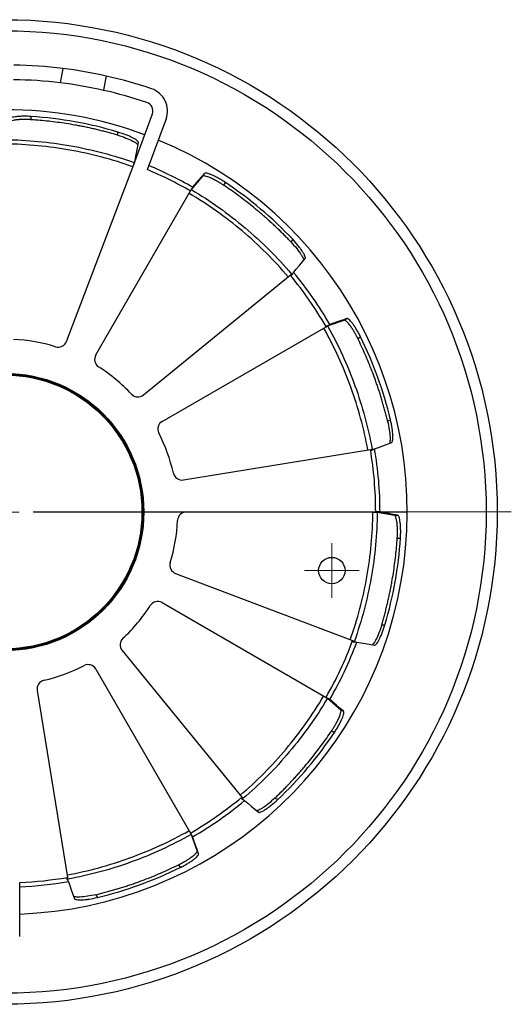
# Model space of a CAD drawing. Header units: millimetres. Extents: x 54 to 144, y 53 to 178.
# Tile 3 of 3: x 73 to 90, y 142 to 177. Entities that reach past the tile are written whole.
import ezdxf

# ---------------------------------------------------------------- set-up
doc = ezdxf.new("R2010")
doc.units = ezdxf.units.MM

# ---------------------------------------------------------------- blocks, each defined once
blk = doc.blocks.new('SW_CENTERMARKSYMBOL_0')
at = {"color": 0, "linetype": 'Continuous', "lineweight": 18}
for p, q in [((0, 1), (0, 14.26)), ((0, 0), (0, 0.5)), ((-1, 0), (-14.26, 0)), ((0, 0), (-0.5, 0)), ((0, 0), (0, -0.5)), ((0, 0), (0.5, 0)), ((1, 0), (14.26, 0)), ((0, -1), (0, -14.26))]:
    blk.add_line(p, q, dxfattribs=at)
blk = doc.blocks.new('SW_CENTERMARKSYMBOL_1')
at = {"color": 0, "linetype": 'Continuous', "lineweight": 18}
blk.add_line((1, 0), (17.972, 0), dxfattribs=at)
blk = doc.blocks.new('SW_CENTERMARKSYMBOL_2')
at = {"color": 0, "linetype": 'Continuous', "lineweight": 18}
for p, q in [((0, 0.5), (0, 0.968)), ((0, 0), (0, 0.5)), ((-0.5, 0), (-0.968, 0)), ((0, 0), (-0.5, 0)), ((0, 0), (0, -0.5)), ((0, 0), (0.5, 0)), ((0.5, 0), (0.968, 0)), ((0, -0.5), (0, -0.968))]:
    blk.add_line(p, q, dxfattribs=at)

msp = doc.modelspace()

# ---------------------------------------------------------------- linework, layer by layer
at = {"color": 7, "linetype": 'Continuous', "lineweight": 25}
for p, q in [((74.454, 175.292), (74.363, 174.783)), ((75.991, 175.026), (75.9, 174.517)), ((76.97, 171.89), (77.633, 173.679)), ((73.331, 173.474), (73.331, 173.588)), ((78.117, 173.5), (77.451, 171.701)), ((76.407, 172.923), (76.407, 173.037)), ((74.586, 165.606), (76.969, 171.89)), ((76.979, 171.915), (76.98, 171.915)), ((79.018, 170.992), (79.421, 171.469)), ((79.421, 171.469), (79.478, 171.568)), ((80.168, 171.146), (80.225, 171.244)), ((75.622, 165.125), (78.983, 170.945)), ((79.051, 171.059), (79.049, 171.06)), ((79.052, 171.058), (79.051, 171.059)), ((82.557, 169.13), (82.614, 169.229)), ((77.321, 163.705), (82.527, 167.955)), ((83.852, 166.153), (84.44, 166.365)), ((84.44, 166.365), (84.538, 166.422)), ((77.978, 162.769), (83.798, 166.129)), ((83.915, 166.193), (83.914, 166.194)), ((84.925, 165.711), (85.024, 165.768)), ((85.986, 162.771), (86.085, 162.828)), ((78.739, 160.69), (85.372, 161.768)), ((78.84, 159.552), (85.56, 159.552)), ((85.694, 159.552), (85.56, 159.552)), ((85.619, 159.545), (86.234, 159.435)), ((85.694, 159.55), (85.694, 159.552)), ((85.694, 159.548), (85.694, 159.55)), ((86.234, 159.435), (86.348, 159.435)), ((86.327, 158.625), (86.441, 158.625)), ((78.459, 157.371), (84.743, 154.987)), ((77.978, 156.334), (83.798, 152.974)), ((85.776, 155.549), (85.89, 155.549)), ((76.558, 154.636), (80.808, 149.429)), ((75.622, 153.979), (78.983, 148.159)), ((73.543, 153.218), (74.621, 146.584)), ((83.845, 152.939), (84.323, 152.536)), ((83.912, 152.905), (83.913, 152.907)), ((83.912, 152.904), (83.912, 152.905)), ((84.323, 152.536), (84.421, 152.479)), ((83.999, 151.788), (84.098, 151.731)), ((81.984, 149.4), (82.082, 149.343)), ((79.006, 148.105), (79.218, 147.517)), ((79.046, 148.042), (79.047, 148.042)), ((79.047, 148.042), (79.049, 148.043)), ((79.218, 147.517), (79.275, 147.418)), ((78.564, 147.031), (78.621, 146.933)), ((72.921, 144.488), (72.921, 146.406)), ((75.624, 145.97), (75.681, 145.872))]:
    msp.add_line(p, q, dxfattribs=at)
at = {"color": 7, "linetype": 'Continuous', "lineweight": 25, "flags": 128}
for points in [[(77.02, 172.035), (77.046, 172.178), (77.075, 172.342), (77.134, 172.669)], [(77.02, 172.035), (77.021, 172.035), (77.021, 172.035), (77.022, 172.035), (77.022, 172.035), (77.023, 172.035), (77.023, 172.034), (77.023, 172.034), (77.024, 172.034)], [(76.97, 171.89), (76.97, 171.89), (76.97, 171.89), (76.97, 171.89), (76.97, 171.89), (76.97, 171.89), (76.97, 171.89), (76.97, 171.89), (76.969, 171.89)], [(79.478, 171.568), (79.371, 171.441), (79.264, 171.314), (79.063, 171.076)], [(79.049, 171.06), (79.044, 171.05), (79.037, 171.039), (79.029, 171.025), (79.021, 171.011), (79.012, 170.995), (79.002, 170.979), (78.993, 170.962), (78.983, 170.945)], [(82.644, 168.055), (82.737, 168.166), (82.845, 168.293), (83.059, 168.547)], [(84.538, 166.422), (84.382, 166.365), (84.226, 166.309), (83.933, 166.203)], [(83.913, 166.196), (83.903, 166.19), (83.892, 166.184), (83.879, 166.176), (83.864, 166.168), (83.849, 166.159), (83.832, 166.149), (83.815, 166.139), (83.798, 166.129)], [(83.914, 166.194), (83.914, 166.194), (83.914, 166.195), (83.914, 166.195), (83.914, 166.195), (83.914, 166.195), (83.914, 166.196), (83.913, 166.196), (83.913, 166.196)], [(85.524, 161.796), (85.66, 161.846), (85.817, 161.902), (86.129, 162.015)], [(86.348, 159.435), (86.184, 159.464), (86.021, 159.493), (85.714, 159.548)], [(84.889, 154.936), (85.031, 154.911), (85.195, 154.881), (85.522, 154.823)], [(83.913, 152.907), (83.903, 152.913), (83.892, 152.92), (83.879, 152.927), (83.864, 152.936), (83.849, 152.945), (83.832, 152.954), (83.815, 152.964), (83.798, 152.974)], [(84.421, 152.479), (84.294, 152.586), (84.167, 152.693), (83.929, 152.894)], [(80.908, 149.313), (81.019, 149.219), (81.146, 149.112), (81.4, 148.898)], [(79.049, 148.043), (79.044, 148.053), (79.037, 148.065), (79.029, 148.078), (79.021, 148.092), (79.012, 148.108), (79.002, 148.124), (78.993, 148.141), (78.983, 148.159)], [(79.275, 147.418), (79.218, 147.574), (79.162, 147.731), (79.056, 148.023)], [(74.65, 146.433), (74.699, 146.296), (74.755, 146.14), (74.868, 145.828)]]:
    msp.add_lwpolyline(points, dxfattribs=at)
at = {"color": 7, "linetype": 'Continuous', "lineweight": 25}
for centre, radius in [((72.405, 159.552), 17.472), ((72.405, 159.552), 17.079), ((72.405, 159.552), 4.922), ((72.405, 159.552), 4.891), ((72.405, 159.552), 4.859), ((84.004, 157.474), 0.468)]:
    msp.add_circle(centre, radius, dxfattribs=at)
for centre, radius, start, end in [((72.513, 159.553), 15.858, 82.9687, 89.2779), ((72.513, 159.553), 15.858, 77.3301, 82.9687), ((72.513, 159.553), 15.342, 83.0739, 89.2779), ((72.513, 159.553), 15.342, 77.2454, 83.0739), ((72.513, 159.553), 15.858, 71.2682, 77.3301), ((72.513, 159.553), 15.342, 71.2682, 77.2454), ((77.34, 173.787), 0.828, 339.6934, 71.2682), ((77.34, 173.787), 0.312, 339.6934, 71.2682), ((72.405, 159.552), 14.277, 69.6934, 90.0324), ((72.405, 159.552), 14.067, 73.469, 86.2244), ((72.405, 159.552), 14.277, 272.0727, 67.6207), ((72.405, 159.552), 13.156, 60, 67.4439), ((72.405, 159.552), 13.31, 59.9839, 67.47), ((72.405, 159.552), 14.067, 43.469, 56.2244), ((72.405, 159.552), 13.156, 30, 39.6981), ((72.405, 159.552), 13.31, 29.9839, 39.7095), ((72.405, 159.552), 6.131, 73.014, 87.2243), ((72.405, 159.552), 14.067, 13.469, 26.2244), ((74.289, 165.719), 0.318, 253.014, 339.2261), ((75.893, 164.969), 0.312, 150, 237.2243), ((72.405, 159.552), 6.131, 43.014, 57.2243), ((77.12, 163.951), 0.318, 223.014, 309.2261), ((78.134, 162.499), 0.312, 120, 207.2243), ((72.405, 159.552), 6.131, 13.014, 27.2243), ((72.405, 159.552), 13.31, 359.9839, 9.7095), ((72.405, 159.552), 13.156, 0, 9.6981), ((78.688, 161.004), 0.318, 193.014, 279.2261), ((78.84, 159.24), 0.312, 90, 177.2243), ((72.405, 159.552), 6.131, 343.014, 357.2243), ((72.405, 159.552), 14.067, 343.469, 356.2244), ((78.572, 157.668), 0.318, 163.014, 249.2261), ((72.405, 159.552), 6.131, 313.014, 327.2243), ((77.822, 156.064), 0.312, 60, 147.2243), ((76.804, 154.837), 0.318, 133.014, 219.2261), ((72.405, 159.552), 13.156, 330, 339.6981), ((72.405, 159.552), 13.31, 329.9839, 339.7095), ((75.352, 153.823), 0.312, 30, 117.2243), ((72.405, 159.552), 6.131, 283.014, 297.2243), ((73.857, 153.269), 0.318, 103.014, 189.2261), ((72.405, 159.552), 14.067, 313.469, 326.2244), ((72.405, 159.552), 13.156, 300, 309.6981), ((72.405, 159.552), 13.31, 299.9839, 309.7095), ((72.405, 159.552), 14.067, 283.469, 296.2244), ((72.405, 159.552), 13.156, 272.2495, 279.6981), ((72.405, 159.552), 13.31, 272.2234, 279.7095)]:
    msp.add_arc(centre, radius, start, end, dxfattribs=at)
for points, knots in [([(73.331, 173.588), (73.279, 173.591), (73.227, 173.594), (73.126, 173.596), (73.076, 173.596), (72.979, 173.594), (72.933, 173.592), (72.846, 173.586), (72.805, 173.582), (72.731, 173.573), (72.697, 173.567), (72.638, 173.555), (72.612, 173.548), (72.549, 173.527), (72.525, 173.511), (72.522, 173.494)], [0, 0, 0, 0, 0.125, 0.125, 0.25, 0.25, 0.375, 0.375, 0.5, 0.5, 0.625, 0.625, 0.75, 0.75, 1, 1, 1, 1]), ([(73.331, 173.474), (73.318, 173.475), (73.292, 173.477), (73.253, 173.479), (73.215, 173.48), (73.176, 173.481), (73.138, 173.482), (73.101, 173.482), (73.064, 173.482), (73.027, 173.481), (72.991, 173.48), (72.956, 173.479), (72.922, 173.477), (72.889, 173.475), (72.857, 173.473), (72.825, 173.47), (72.795, 173.467), (72.748, 173.461), (72.67, 173.449), (72.595, 173.431), (72.549, 173.411), (72.53, 173.397), (72.524, 173.387), (72.522, 173.382), (72.522, 173.381)], [0, 0, 0, 0, 0.031245, 0.062477, 0.093709, 0.124952, 0.156211, 0.187492, 0.218797, 0.250126, 0.281477, 0.312851, 0.344245, 0.375659, 0.407092, 0.438546, 0.470025, 0.501534, 0.59398, 0.75096, 0.851689, 0.926864, 0.976382, 1, 1, 1, 1]), ([(76.407, 172.923), (76.352, 172.939), (76.24, 172.972), (76.073, 173.018), (75.904, 173.063), (75.736, 173.105), (75.566, 173.145), (75.397, 173.183), (75.227, 173.219), (75.056, 173.253), (74.839, 173.293), (74.576, 173.337), (74.266, 173.382), (73.955, 173.42), (73.644, 173.451), (73.435, 173.467), (73.331, 173.474)], [0, 0, 0, 0, 0.055593, 0.111157, 0.166701, 0.222232, 0.277759, 0.333292, 0.388838, 0.444405, 0.500004, 0.600048, 0.700021, 0.799971, 0.899947, 1, 1, 1, 1]), ([(77.134, 172.669), (77.135, 172.677), (77.132, 172.687), (77.115, 172.709), (77.102, 172.722), (77.068, 172.75), (77.046, 172.765), (76.995, 172.797), (76.965, 172.814), (76.899, 172.849), (76.862, 172.867), (76.783, 172.902), (76.74, 172.921), (76.606, 172.973), (76.508, 173.007), (76.407, 173.037)], [0, 0, 0, 0, 0.125, 0.125, 0.25, 0.25, 0.375, 0.375, 0.5, 0.5, 0.625, 0.625, 0.75, 0.75, 1, 1, 1, 1]), ([(72.412, 172.765), (72.802, 172.762), (73.191, 172.742), (73.966, 172.669), (74.351, 172.617), (75.503, 172.412), (76.258, 172.213), (76.992, 171.951)], [0, 0, 0, 0, 0.25, 0.25, 0.5, 0.5, 1, 1, 1, 1]), ([(76.407, 172.923), (76.506, 172.891), (76.704, 172.827), (76.912, 172.731), (77.028, 172.664), (77.083, 172.625), (77.11, 172.602), (77.117, 172.592), (77.119, 172.589)], [0, 0, 0, 0, 0.2903614, 0.5814539, 0.7447079, 0.8728666, 0.9623843, 1, 1, 1, 1]), ([(76.938, 171.807), (76.211, 172.065), (75.464, 172.261), (74.326, 172.464), (73.945, 172.515), (73.179, 172.587), (72.794, 172.608), (72.408, 172.611)], [0, 0, 0, 0, 0.5, 0.5, 0.75, 0.75, 1, 1, 1, 1]), ([(76.992, 171.951), (76.99, 171.944), (76.988, 171.938), (76.985, 171.931), (76.983, 171.926), (76.981, 171.92), (76.979, 171.915)], [-0.00066685, -0.00066685, -0.00066685, -0.00066685, 0, 0, 0, 0.000564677, 0.000564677, 0.000564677, 0.000564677]), ([(80.225, 171.244), (80.182, 171.274), (80.138, 171.301), (80.051, 171.354), (80.008, 171.379), (79.923, 171.426), (79.883, 171.447), (79.804, 171.485), (79.767, 171.502), (79.698, 171.531), (79.666, 171.543), (79.608, 171.562), (79.583, 171.569), (79.517, 171.582), (79.488, 171.581), (79.478, 171.568)], [0, 0, 0, 0, 0.125, 0.125, 0.25, 0.25, 0.375, 0.375, 0.5, 0.5, 0.625, 0.625, 0.75, 0.75, 1, 1, 1, 1]), ([(80.168, 171.146), (80.157, 171.153), (80.136, 171.167), (80.103, 171.188), (80.071, 171.209), (80.038, 171.229), (80.005, 171.249), (79.973, 171.268), (79.941, 171.286), (79.909, 171.304), (79.877, 171.321), (79.846, 171.337), (79.816, 171.353), (79.786, 171.368), (79.757, 171.382), (79.728, 171.395), (79.701, 171.407), (79.657, 171.426), (79.583, 171.455), (79.509, 171.476), (79.459, 171.482), (79.436, 171.479), (79.425, 171.474), (79.422, 171.471), (79.421, 171.469)], [0, 0, 0, 0, 0.0312451, 0.0624769, 0.0937091, 0.1249516, 0.1562113, 0.1874925, 0.2187971, 0.2501255, 0.2814772, 0.3128508, 0.3442449, 0.3756586, 0.4070919, 0.4385463, 0.4700252, 0.5015345, 0.5939799, 0.7509599, 0.8516893, 0.9268642, 0.9763822, 1, 1, 1, 1]), ([(78.938, 170.86), (78.956, 170.892), (78.974, 170.923), (79.004, 170.971), (79.014, 170.987), (79.018, 170.992)], [0, 0, 0, 0, 0.5, 0.5, 1, 1, 1, 1]), ([(79.018, 170.992), (79.354, 170.794), (79.681, 170.581), (80.315, 170.131), (80.623, 169.893), (81.518, 169.14), (82.072, 168.59), (82.577, 167.996)], [0, 0, 0, 0, 0.25, 0.25, 0.5, 0.5, 1, 1, 1, 1]), ([(82.557, 169.13), (82.517, 169.172), (82.437, 169.256), (82.315, 169.38), (82.191, 169.503), (82.066, 169.624), (81.94, 169.743), (81.812, 169.861), (81.682, 169.977), (81.551, 170.092), (81.384, 170.235), (81.178, 170.405), (80.932, 170.599), (80.682, 170.787), (80.428, 170.97), (80.255, 171.087), (80.168, 171.146)], [0, 0, 0, 0, 0.055593, 0.111157, 0.166701, 0.222232, 0.277759, 0.333292, 0.388838, 0.444405, 0.500004, 0.600048, 0.700021, 0.799971, 0.899947, 1, 1, 1, 1]), ([(82.458, 167.898), (81.958, 168.485), (81.409, 169.029), (80.525, 169.773), (80.22, 170.009), (79.593, 170.454), (79.269, 170.664), (78.938, 170.86)], [0, 0, 0, 0, 0.5, 0.5, 0.75, 0.75, 1, 1, 1, 1]), ([(82.557, 169.131), (82.626, 169.053), (82.765, 168.898), (82.898, 168.712), (82.965, 168.596), (82.993, 168.535), (83.004, 168.501), (83.006, 168.488), (83.006, 168.485)], [0, 0, 0, 0, 0.290361, 0.581454, 0.744708, 0.872867, 0.962384, 1, 1, 1, 1]), ([(83.059, 168.547), (83.064, 168.553), (83.066, 168.563), (83.063, 168.591), (83.058, 168.609), (83.042, 168.65), (83.031, 168.674), (83.003, 168.728), (82.986, 168.757), (82.945, 168.82), (82.923, 168.854), (82.872, 168.925), (82.843, 168.962), (82.754, 169.074), (82.686, 169.153), (82.614, 169.229)], [0, 0, 0, 0, 0.125, 0.125, 0.25, 0.25, 0.375, 0.375, 0.5, 0.5, 0.625, 0.625, 0.75, 0.75, 1, 1, 1, 1]), ([(82.577, 167.996), (82.572, 167.991), (82.567, 167.987), (82.561, 167.983), (82.557, 167.979), (82.552, 167.975), (82.548, 167.972)], [-0.00066685, -0.00066685, -0.00066685, -0.00066685, 0, 0, 0, 0.000564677, 0.000564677, 0.000564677, 0.000564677]), ([(82.574, 167.941), (82.59, 167.969), (82.606, 167.996), (82.631, 168.037), (82.64, 168.051), (82.644, 168.055)], [0, 0, 0, 0, 0.5, 0.5, 1, 1, 1, 1]), ([(84.925, 165.711), (84.919, 165.722), (84.908, 165.746), (84.89, 165.78), (84.872, 165.814), (84.854, 165.848), (84.835, 165.881), (84.817, 165.914), (84.798, 165.946), (84.78, 165.977), (84.761, 166.008), (84.742, 166.038), (84.723, 166.066), (84.705, 166.094), (84.687, 166.121), (84.669, 166.147), (84.651, 166.171), (84.622, 166.209), (84.573, 166.271), (84.52, 166.326), (84.479, 166.356), (84.458, 166.366), (84.446, 166.367), (84.441, 166.365), (84.44, 166.365)], [0, 0, 0, 0, 0.031245, 0.062477, 0.093709, 0.124952, 0.156211, 0.187492, 0.218797, 0.250126, 0.281477, 0.312851, 0.344245, 0.375659, 0.407092, 0.438546, 0.470025, 0.501534, 0.59398, 0.75096, 0.851689, 0.926864, 0.976382, 1, 1, 1, 1]), ([(85.024, 165.768), (85.001, 165.815), (84.977, 165.86), (84.928, 165.949), (84.903, 165.993), (84.853, 166.075), (84.828, 166.114), (84.78, 166.187), (84.756, 166.22), (84.711, 166.28), (84.689, 166.306), (84.649, 166.352), (84.63, 166.37), (84.58, 166.414), (84.554, 166.427), (84.538, 166.422)], [0, 0, 0, 0, 0.125, 0.125, 0.25, 0.25, 0.375, 0.375, 0.5, 0.5, 0.625, 0.625, 0.75, 0.75, 1, 1, 1, 1]), ([(83.717, 166.079), (83.749, 166.097), (83.78, 166.115), (83.829, 166.142), (83.846, 166.151), (83.852, 166.153)], [0, 0, 0, 0, 0.5, 0.5, 1, 1, 1, 1]), ([(85.284, 161.754), (85.145, 162.512), (84.942, 163.257), (84.547, 164.344), (84.402, 164.7), (84.081, 165.399), (83.906, 165.743), (83.717, 166.079)], [0, 0, 0, 0, 0.5, 0.5, 0.75, 0.75, 1, 1, 1, 1]), ([(83.852, 166.153), (84.044, 165.813), (84.221, 165.466), (84.545, 164.758), (84.693, 164.398), (85.091, 163.299), (85.296, 162.545), (85.437, 161.778)], [0, 0, 0, 0, 0.25, 0.25, 0.5, 0.5, 1, 1, 1, 1]), ([(85.986, 162.771), (85.972, 162.828), (85.945, 162.94), (85.901, 163.109), (85.856, 163.277), (85.808, 163.444), (85.758, 163.61), (85.706, 163.776), (85.652, 163.942), (85.596, 164.106), (85.522, 164.314), (85.429, 164.564), (85.313, 164.855), (85.19, 165.143), (85.062, 165.429), (84.971, 165.617), (84.925, 165.711)], [0, 0, 0, 0, 0.055593, 0.111157, 0.166701, 0.222232, 0.277759, 0.333292, 0.388838, 0.444405, 0.500004, 0.600048, 0.700021, 0.799971, 0.899947, 1, 1, 1, 1]), ([(85.986, 162.771), (86.008, 162.67), (86.051, 162.466), (86.072, 162.238), (86.072, 162.104), (86.066, 162.037), (86.059, 162.002), (86.054, 161.991), (86.052, 161.987)], [0, 0, 0, 0, 0.290361, 0.581454, 0.744708, 0.872867, 0.962384, 1, 1, 1, 1]), ([(86.129, 162.015), (86.137, 162.018), (86.143, 162.026), (86.155, 162.051), (86.16, 162.069), (86.167, 162.113), (86.169, 162.139), (86.171, 162.199), (86.171, 162.234), (86.168, 162.308), (86.165, 162.349), (86.156, 162.436), (86.15, 162.482), (86.129, 162.624), (86.109, 162.726), (86.085, 162.828)], [0, 0, 0, 0, 0.125, 0.125, 0.25, 0.25, 0.375, 0.375, 0.5, 0.5, 0.625, 0.625, 0.75, 0.75, 1, 1, 1, 1]), ([(85.406, 161.732), (85.434, 161.749), (85.461, 161.764), (85.504, 161.787), (85.519, 161.795), (85.524, 161.796)], [0, 0, 0, 0, 0.5, 0.5, 1, 1, 1, 1]), ([(85.437, 161.778), (85.43, 161.777), (85.423, 161.776), (85.416, 161.775), (85.41, 161.774), (85.405, 161.773), (85.399, 161.772)], [-0.00066685, -0.00066685, -0.00066685, -0.00066685, 0, 0, 0, 0.000564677, 0.000564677, 0.000564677, 0.000564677]), ([(84.66, 155.019), (84.918, 155.745), (85.114, 156.492), (85.317, 157.631), (85.369, 158.012), (85.441, 158.778), (85.461, 159.163), (85.465, 159.548)], [0, 0, 0, 0, 0.5, 0.5, 0.75, 0.75, 1, 1, 1, 1]), ([(85.619, 159.545), (85.615, 159.155), (85.595, 158.765), (85.522, 157.991), (85.47, 157.605), (85.265, 156.454), (85.066, 155.698), (84.804, 154.964)], [0, 0, 0, 0, 0.25, 0.25, 0.5, 0.5, 1, 1, 1, 1]), ([(85.465, 159.548), (85.502, 159.548), (85.538, 159.548), (85.594, 159.547), (85.613, 159.546), (85.619, 159.545)], [0, 0, 0, 0, 0.5, 0.5, 1, 1, 1, 1]), ([(86.327, 158.625), (86.328, 158.638), (86.33, 158.664), (86.332, 158.703), (86.333, 158.742), (86.334, 158.78), (86.335, 158.818), (86.335, 158.856), (86.335, 158.893), (86.335, 158.929), (86.334, 158.965), (86.332, 159), (86.331, 159.034), (86.328, 159.068), (86.326, 159.1), (86.323, 159.131), (86.32, 159.161), (86.314, 159.208), (86.302, 159.286), (86.284, 159.361), (86.264, 159.407), (86.25, 159.426), (86.24, 159.433), (86.235, 159.434), (86.234, 159.435)], [0, 0, 0, 0, 0.031245, 0.062477, 0.093709, 0.124952, 0.156211, 0.187492, 0.218797, 0.250126, 0.281477, 0.312851, 0.344245, 0.375659, 0.407092, 0.438546, 0.470025, 0.501534, 0.59398, 0.75096, 0.851689, 0.926864, 0.976382, 1, 1, 1, 1]), ([(86.441, 158.625), (86.445, 158.678), (86.447, 158.729), (86.449, 158.831), (86.449, 158.881), (86.447, 158.977), (86.445, 159.023), (86.439, 159.11), (86.435, 159.151), (86.426, 159.226), (86.42, 159.259), (86.408, 159.319), (86.401, 159.344), (86.38, 159.407), (86.364, 159.432), (86.348, 159.435)], [0, 0, 0, 0, 0.125, 0.125, 0.25, 0.25, 0.375, 0.375, 0.5, 0.5, 0.625, 0.625, 0.75, 0.75, 1, 1, 1, 1]), ([(85.776, 155.549), (85.793, 155.605), (85.825, 155.716), (85.872, 155.884), (85.916, 156.052), (85.958, 156.221), (85.998, 156.39), (86.036, 156.56), (86.072, 156.73), (86.106, 156.901), (86.146, 157.117), (86.19, 157.381), (86.235, 157.691), (86.273, 158.001), (86.305, 158.313), (86.32, 158.521), (86.327, 158.625)], [0, 0, 0, 0, 0.055593, 0.111157, 0.166701, 0.222232, 0.277759, 0.333292, 0.388838, 0.444405, 0.500004, 0.600048, 0.700021, 0.799971, 0.899947, 1, 1, 1, 1]), ([(85.776, 155.549), (85.744, 155.45), (85.68, 155.253), (85.584, 155.045), (85.517, 154.928), (85.478, 154.874), (85.455, 154.847), (85.445, 154.839), (85.442, 154.837)], [0, 0, 0, 0, 0.290361, 0.581454, 0.744708, 0.872867, 0.962384, 1, 1, 1, 1]), ([(85.522, 154.823), (85.53, 154.821), (85.54, 154.825), (85.562, 154.841), (85.575, 154.854), (85.603, 154.889), (85.618, 154.91), (85.65, 154.961), (85.668, 154.991), (85.702, 155.058), (85.72, 155.094), (85.756, 155.174), (85.774, 155.217), (85.826, 155.35), (85.86, 155.449), (85.89, 155.549)], [0, 0, 0, 0, 0.125, 0.125, 0.25, 0.25, 0.375, 0.375, 0.5, 0.5, 0.625, 0.625, 0.75, 0.75, 1, 1, 1, 1]), ([(84.754, 154.94), (84.787, 154.94), (84.818, 154.939), (84.866, 154.938), (84.883, 154.937), (84.889, 154.936)], [0, 0, 0, 0, 0.5, 0.5, 1, 1, 1, 1]), ([(84.804, 154.964), (84.797, 154.967), (84.791, 154.969), (84.785, 154.971), (84.779, 154.973), (84.774, 154.976), (84.768, 154.978)], [-0.00066685, -0.00066685, -0.00066685, -0.00066685, 0, 0, 0, 0.000564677, 0.000564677, 0.000564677, 0.000564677]), ([(80.751, 149.499), (81.338, 149.998), (81.882, 150.547), (82.626, 151.432), (82.862, 151.736), (83.307, 152.364), (83.517, 152.687), (83.713, 153.019)], [0, 0, 0, 0, 0.5, 0.5, 0.75, 0.75, 1, 1, 1, 1]), ([(83.845, 152.939), (83.647, 152.603), (83.435, 152.276), (82.984, 151.641), (82.746, 151.333), (81.993, 150.439), (81.443, 149.884), (80.849, 149.379)], [0, 0, 0, 0, 0.25, 0.25, 0.5, 0.5, 1, 1, 1, 1]), ([(83.713, 153.019), (83.745, 153), (83.777, 152.982), (83.824, 152.953), (83.84, 152.943), (83.845, 152.939)], [0, 0, 0, 0, 0.5, 0.5, 1, 1, 1, 1]), ([(83.999, 151.788), (84.006, 151.799), (84.021, 151.821), (84.042, 151.853), (84.062, 151.886), (84.082, 151.919), (84.102, 151.951), (84.121, 151.984), (84.139, 152.016), (84.157, 152.048), (84.174, 152.079), (84.191, 152.11), (84.206, 152.141), (84.221, 152.171), (84.235, 152.2), (84.248, 152.228), (84.261, 152.256), (84.279, 152.3), (84.308, 152.373), (84.329, 152.447), (84.335, 152.497), (84.332, 152.521), (84.327, 152.531), (84.324, 152.535), (84.323, 152.536)], [0, 0, 0, 0, 0.031245, 0.062477, 0.093709, 0.124952, 0.156211, 0.187492, 0.218797, 0.250126, 0.281477, 0.312851, 0.344245, 0.375659, 0.407092, 0.438546, 0.470025, 0.501534, 0.59398, 0.75096, 0.851689, 0.926864, 0.976382, 1, 1, 1, 1]), ([(84.098, 151.731), (84.127, 151.775), (84.154, 151.818), (84.207, 151.905), (84.232, 151.949), (84.279, 152.033), (84.3, 152.074), (84.338, 152.152), (84.356, 152.19), (84.384, 152.259), (84.396, 152.29), (84.416, 152.348), (84.423, 152.374), (84.436, 152.439), (84.434, 152.468), (84.421, 152.479)], [0, 0, 0, 0, 0.125, 0.125, 0.25, 0.25, 0.375, 0.375, 0.5, 0.5, 0.625, 0.625, 0.75, 0.75, 1, 1, 1, 1]), ([(81.984, 149.4), (82.026, 149.44), (82.11, 149.52), (82.234, 149.642), (82.356, 149.765), (82.477, 149.89), (82.596, 150.017), (82.714, 150.145), (82.83, 150.274), (82.945, 150.405), (83.088, 150.573), (83.258, 150.779), (83.452, 151.025), (83.64, 151.275), (83.823, 151.529), (83.94, 151.702), (83.999, 151.788)], [0, 0, 0, 0, 0.055593, 0.111157, 0.166701, 0.222232, 0.277759, 0.333292, 0.388838, 0.444405, 0.500004, 0.600048, 0.700021, 0.799971, 0.899947, 1, 1, 1, 1]), ([(80.794, 149.383), (80.822, 149.366), (80.849, 149.35), (80.89, 149.325), (80.904, 149.316), (80.908, 149.313)], [0, 0, 0, 0, 0.5, 0.5, 1, 1, 1, 1]), ([(80.849, 149.379), (80.845, 149.385), (80.84, 149.39), (80.836, 149.395), (80.832, 149.4), (80.828, 149.404), (80.825, 149.409)], [-0.00066685, -0.00066685, -0.00066685, -0.00066685, 0, 0, 0, 0.000564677, 0.000564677, 0.000564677, 0.000564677]), ([(81.984, 149.4), (81.906, 149.33), (81.752, 149.191), (81.565, 149.059), (81.449, 148.991), (81.388, 148.964), (81.354, 148.952), (81.342, 148.951), (81.338, 148.95)], [0, 0, 0, 0, 0.290362, 0.581454, 0.744708, 0.872867, 0.962384, 1, 1, 1, 1]), ([(81.4, 148.898), (81.406, 148.892), (81.417, 148.891), (81.444, 148.893), (81.462, 148.898), (81.504, 148.914), (81.527, 148.925), (81.581, 148.953), (81.611, 148.971), (81.674, 149.011), (81.707, 149.034), (81.778, 149.085), (81.815, 149.113), (81.928, 149.202), (82.006, 149.27), (82.082, 149.343)], [0, 0, 0, 0, 0.125, 0.125, 0.25, 0.25, 0.375, 0.375, 0.5, 0.5, 0.625, 0.625, 0.75, 0.75, 1, 1, 1, 1]), ([(74.607, 146.672), (75.365, 146.812), (76.11, 147.015), (77.197, 147.409), (77.553, 147.555), (78.253, 147.876), (78.596, 148.051), (78.932, 148.24)], [0, 0, 0, 0, 0.5, 0.5, 0.75, 0.75, 1, 1, 1, 1]), ([(78.932, 148.24), (78.95, 148.208), (78.968, 148.176), (78.995, 148.127), (79.004, 148.11), (79.006, 148.105)], [0, 0, 0, 0, 0.5, 0.5, 1, 1, 1, 1]), ([(79.006, 148.105), (78.666, 147.913), (78.319, 147.736), (77.612, 147.411), (77.251, 147.264), (76.152, 146.865), (75.398, 146.66), (74.631, 146.52)], [0, 0, 0, 0, 0.25, 0.25, 0.5, 0.5, 1, 1, 1, 1]), ([(78.564, 147.031), (78.576, 147.037), (78.599, 147.049), (78.633, 147.066), (78.668, 147.084), (78.701, 147.103), (78.735, 147.121), (78.767, 147.14), (78.799, 147.158), (78.831, 147.177), (78.861, 147.196), (78.891, 147.214), (78.92, 147.233), (78.947, 147.251), (78.974, 147.27), (79, 147.288), (79.024, 147.305), (79.062, 147.334), (79.124, 147.383), (79.179, 147.437), (79.21, 147.477), (79.219, 147.499), (79.22, 147.511), (79.218, 147.515), (79.218, 147.517)], [0, 0, 0, 0, 0.031245, 0.062477, 0.093709, 0.124952, 0.156211, 0.187492, 0.218797, 0.250126, 0.281477, 0.312851, 0.344245, 0.375659, 0.407092, 0.438546, 0.470025, 0.501534, 0.59398, 0.75096, 0.851689, 0.926864, 0.976382, 1, 1, 1, 1]), ([(78.621, 146.933), (78.668, 146.956), (78.714, 146.98), (78.803, 147.028), (78.846, 147.053), (78.929, 147.103), (78.967, 147.128), (79.04, 147.177), (79.074, 147.201), (79.133, 147.246), (79.159, 147.267), (79.205, 147.308), (79.224, 147.327), (79.267, 147.377), (79.28, 147.403), (79.275, 147.418)], [0, 0, 0, 0, 0.125, 0.125, 0.25, 0.25, 0.375, 0.375, 0.5, 0.5, 0.625, 0.625, 0.75, 0.75, 1, 1, 1, 1]), ([(75.624, 145.97), (75.681, 145.984), (75.793, 146.011), (75.962, 146.055), (76.13, 146.101), (76.297, 146.149), (76.464, 146.199), (76.63, 146.25), (76.795, 146.304), (76.96, 146.361), (77.168, 146.434), (77.418, 146.527), (77.708, 146.644), (77.996, 146.766), (78.282, 146.895), (78.47, 146.986), (78.564, 147.031)], [0, 0, 0, 0, 0.055593, 0.111157, 0.166701, 0.222232, 0.277759, 0.333292, 0.388838, 0.444405, 0.500004, 0.600048, 0.700021, 0.799971, 0.899947, 1, 1, 1, 1]), ([(74.586, 146.551), (74.602, 146.522), (74.617, 146.495), (74.64, 146.453), (74.648, 146.438), (74.65, 146.433)], [0, 0, 0, 0, 0.5, 0.5, 1, 1, 1, 1]), ([(74.631, 146.52), (74.63, 146.527), (74.629, 146.534), (74.628, 146.54), (74.627, 146.546), (74.626, 146.552), (74.625, 146.558)], [-0.00066685, -0.00066685, -0.00066685, -0.00066685, 0, 0, 0, 0.000564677, 0.000564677, 0.000564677, 0.000564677]), ([(75.624, 145.97), (75.523, 145.949), (75.319, 145.906), (75.092, 145.884), (74.957, 145.884), (74.89, 145.891), (74.855, 145.898), (74.844, 145.903), (74.84, 145.904)], [0, 0, 0, 0, 0.290361, 0.581454, 0.744708, 0.872867, 0.962384, 1, 1, 1, 1]), ([(74.868, 145.828), (74.871, 145.82), (74.879, 145.813), (74.904, 145.802), (74.922, 145.797), (74.966, 145.79), (74.992, 145.788), (75.052, 145.785), (75.087, 145.786), (75.162, 145.789), (75.202, 145.792), (75.289, 145.801), (75.335, 145.806), (75.477, 145.828), (75.579, 145.847), (75.681, 145.872)], [0, 0, 0, 0, 0.125, 0.125, 0.25, 0.25, 0.375, 0.375, 0.5, 0.5, 0.625, 0.625, 0.75, 0.75, 1, 1, 1, 1])]:
    msp.add_open_spline(points, degree=3, knots=knots, dxfattribs=at)
for points in [[(76.969, 171.89), (76.973, 171.898), (76.976, 171.907), (76.979, 171.915)], [(79.063, 171.076), (79.061, 171.074), (79.057, 171.068), (79.051, 171.059)], [(82.527, 167.955), (82.534, 167.96), (82.541, 167.966), (82.548, 167.972)], [(82.548, 167.972), (82.556, 167.961), (82.565, 167.951), (82.574, 167.941)], [(83.933, 166.203), (83.93, 166.202), (83.924, 166.199), (83.914, 166.194)], [(85.372, 161.768), (85.381, 161.769), (85.39, 161.771), (85.399, 161.772)], [(85.399, 161.772), (85.401, 161.759), (85.403, 161.746), (85.406, 161.732)], [(85.714, 159.548), (85.711, 159.548), (85.704, 159.549), (85.694, 159.55)], [(84.743, 154.987), (84.752, 154.984), (84.76, 154.981), (84.768, 154.978)], [(84.768, 154.978), (84.764, 154.965), (84.759, 154.952), (84.754, 154.94)], [(83.929, 152.894), (83.927, 152.896), (83.921, 152.9), (83.912, 152.905)], [(80.825, 149.409), (80.814, 149.4), (80.804, 149.392), (80.794, 149.383)], [(80.808, 149.429), (80.814, 149.423), (80.819, 149.416), (80.825, 149.409)], [(79.056, 148.023), (79.055, 148.026), (79.052, 148.033), (79.047, 148.042)], [(74.625, 146.558), (74.612, 146.555), (74.599, 146.553), (74.586, 146.551)], [(74.621, 146.584), (74.622, 146.575), (74.624, 146.566), (74.625, 146.558)]]:
    msp.add_open_spline(points, degree=3, dxfattribs=at)

# ---------------------------------------------------------------- block references
at = {"color": 7, "linetype": 'Continuous', "lineweight": 18}
for name, p in [('SW_CENTERMARKSYMBOL_1', (72.405, 159.552)), ('SW_CENTERMARKSYMBOL_0', (72.407, 159.551)), ('SW_CENTERMARKSYMBOL_2', (84.004, 157.474))]:
    msp.add_blockref(name, p, dxfattribs=at)

doc.saveas('drawing.dxf')
